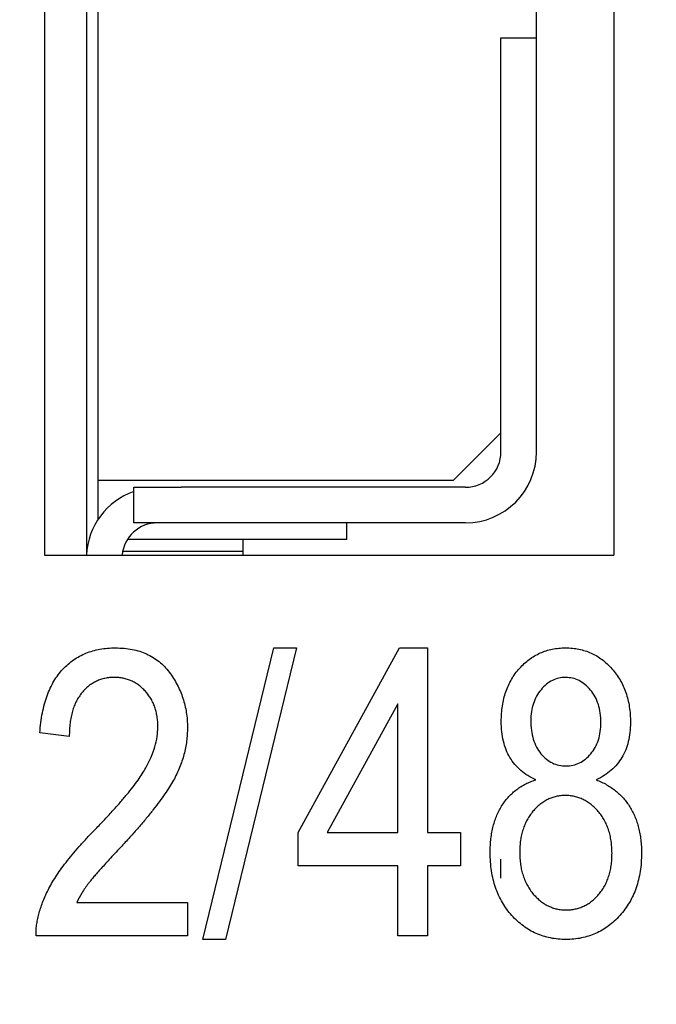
# Model space of a CAD drawing. Extents: x 909.4 to 931.4, y -8.5 to 8.5.
# Tile 18 of 31: x 921.934 to 922.04, y -0.752 to -0.589. Entities that reach past the tile are written whole.
import ezdxf

# ---------------------------------------------------------------- set-up
doc = ezdxf.new("R2010")
doc.units = 0
doc.header["$LTSCALE"] = 4
doc.header["$MEASUREMENT"] = 0
doc.layers.get('0').update_dxf_attribs({"linetype": 'CONTINUOUS'})
doc.layers.get('DEFPOINTS').update_dxf_attribs({"linetype": 'CONTINUOUS'})
doc.layers.add('DIMENSIONS', color=140, linetype='CONTINUOUS')
doc.styles.get("Standard").update_dxf_attribs({"font": 'romans.shx'})
doc.dimstyles.get("Standard").update_dxf_attribs({"dimtxt": 0.1875, "dimasz": 0.25, "dimexe": 0.0625, "dimexo": 0.0625, "dimgap": 0.0625, "dimtad": 0, "dimtih": 1, "dimtoh": 1, "dimzin": 0, "dimdsep": 46, "dimtxsty": 'Standard', "dimcen": 0, "dimadec": 0, "dimazin": 0, "dimtfac": 1, "dimtofl": 0, "dimtmove": 0, "dimatfit": 3, "dimfxl": 0, "dimtolj": 1, "dimtzin": 0, "dimarcsym": 0})

# ---------------------------------------------------------------- blocks, each defined once
blk = doc.blocks.new('*D3')
at = {"layer": 'DEFPOINTS', "color": 0}
for p in [(921.5245517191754, 0.6898491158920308), (920.5408081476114, -3.556271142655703), (923.7190929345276, -3.556271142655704)]:
    blk.add_point(p, dxfattribs=at)
at = {"layer": 'DIMENSIONS', "color": 0, "lineweight": -2}
for p, q in [((921.5870517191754, 0.6898491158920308), (923.7815929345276, 0.6898491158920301)), ((923.7190929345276, 0.4398491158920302), (923.7190929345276, -1.071603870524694)), ((923.7190929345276, -3.306271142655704), (923.7190929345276, -1.79481815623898)), ((920.6033081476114, -3.556271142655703), (923.7815929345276, -3.556271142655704))]:
    blk.add_line(p, q, dxfattribs=at)
at = {"layer": 'DIMENSIONS', "color": 0}
for points in [[(923.6774262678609, 0.4398491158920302), (923.7607596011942, 0.4398491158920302), (923.7190929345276, 0.6898491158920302)], [(923.6774262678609, -3.306271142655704), (923.7607596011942, -3.306271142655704), (923.7190929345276, -3.556271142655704)]]:
    blk.add_solid(points, dxfattribs=at)
at = {"layer": 'DIMENSIONS', "color": 0, "char_height": 0.1875, "attachment_point": 5}
for s, insert in [('\\A1;4.25', (923.7190929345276, -1.276961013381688)), ('\\A1;[107.9]', (923.7190929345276, -1.638568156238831))]:
    blk.add_mtext(s, dxfattribs=dict(at, insert=insert))

msp = doc.modelspace()

# ---------------------------------------------------------------- linework, layer by layer
for p, q in [((921.9384586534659, -0.09246959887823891), (921.9384586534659, -0.6778227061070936)), ((921.9454249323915, -0.09246959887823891), (921.9454249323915, -0.6778227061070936)), ((922.0331040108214, -0.09246959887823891), (922.0331040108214, -0.6778227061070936)), ((921.9473934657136, -0.6653899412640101), (921.9473934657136, -0.5512167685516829)), ((922.0202277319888, -0.5918408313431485), (922.0202277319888, -0.5576878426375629)), ((922.0143224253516, -0.5918408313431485), (922.0202277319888, -0.5918408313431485)), ((922.0143224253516, -0.6575158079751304), (922.0143224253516, -0.5918408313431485)), ((922.0202277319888, -0.6033853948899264), (922.0202277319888, -0.5918408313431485)), ((922.0202278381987, -0.6606654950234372), (922.0202277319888, -0.6033853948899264)), ((922.0064482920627, -0.6653899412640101), (922.0143224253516, -0.6575158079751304)), ((922.0143225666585, -0.6606655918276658), (922.0143225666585, -0.6575158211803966)), ((921.9473934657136, -0.6653899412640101), (922.0064482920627, -0.6653899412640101)), ((921.9473934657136, -0.6718531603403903), (921.9473934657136, -0.6653899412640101)), ((921.953298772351, -0.6724764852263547), (921.953298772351, -0.6665708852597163)), ((921.953298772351, -0.6665708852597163), (921.9611729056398, -0.6665708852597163)), ((922.0084168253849, -0.6665708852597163), (921.9611729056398, -0.6665708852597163)), ((921.9611729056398, -0.6724764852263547), (921.953298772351, -0.6724764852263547)), ((922.0084168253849, -0.6724764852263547), (921.9611729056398, -0.6724764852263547)), ((921.9887317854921, -0.675232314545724), (921.9887317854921, -0.6724764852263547)), ((921.9887317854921, -0.675232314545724), (921.9522403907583, -0.675232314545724)), ((921.97140892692, -0.675232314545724), (921.97140892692, -0.6778227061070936)), ((921.9514575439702, -0.6771635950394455), (921.97140892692, -0.6771635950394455)), ((921.9384586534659, -0.6778227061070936), (922.0331040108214, -0.6778227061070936)), ((921.9647495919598, -0.7417227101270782), (921.9765510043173, -0.6932515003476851)), ((921.9803186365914, -0.6932515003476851), (921.9685172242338, -0.7417227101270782)), ((921.9765510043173, -0.6932515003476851), (921.9803186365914, -0.6932515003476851)), ((921.9806254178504, -0.7239294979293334), (921.997469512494, -0.6932515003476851)), ((921.997469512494, -0.6932515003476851), (922.0020999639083, -0.6932515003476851)), ((922.0020999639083, -0.6932515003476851), (922.0020999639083, -0.7239294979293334)), ((921.9971914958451, -0.7025796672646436), (921.9854667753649, -0.7239294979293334)), ((921.9971914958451, -0.7239294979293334), (921.9971914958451, -0.7025796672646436)), ((921.942584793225, -0.7079769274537), (921.9376763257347, -0.7073632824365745)), ((921.9806254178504, -0.7294515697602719), (921.9806254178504, -0.7239294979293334)), ((921.9854667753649, -0.7239294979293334), (921.9971914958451, -0.7239294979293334)), ((922.0020999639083, -0.7239294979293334), (922.0076219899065, -0.7239294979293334)), ((922.0076219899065, -0.7239294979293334), (922.0076219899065, -0.7294515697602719)), ((921.9971914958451, -0.7294515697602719), (921.9806254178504, -0.7294515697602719)), ((921.9971914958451, -0.7411090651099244), (921.9971914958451, -0.7294515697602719)), ((922.0076219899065, -0.7294515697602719), (922.0020999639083, -0.7294515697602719)), ((922.0020999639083, -0.7294515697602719), (922.0020999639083, -0.7411090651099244)), ((922.0143222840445, -0.7315315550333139), (922.0143222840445, -0.7283817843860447)), ((921.9438119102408, -0.7355871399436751), (921.9622186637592, -0.7355871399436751)), ((921.9622186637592, -0.7355871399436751), (921.9622186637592, -0.7411090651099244)), ((921.9622186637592, -0.7411090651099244), (921.9370627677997, -0.7411090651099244)), ((922.0020999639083, -0.7411090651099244), (921.9971914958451, -0.7411090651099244)), ((921.9685172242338, -0.7417227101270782), (921.9647495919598, -0.7417227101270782))]:
    msp.add_line(p, q)
for centre, radius, start, end in [((922.0084168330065, -0.6606654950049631), 0.01181100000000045, 270.0000000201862, 359.9999999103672), ((922.0084168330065, -0.6606654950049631), 0.005905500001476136, 270.000000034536, 5.873797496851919e-09), ((921.9572358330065, -0.678381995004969), 0.01181100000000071, 109.4712206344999, 177.2855670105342), ((921.9572358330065, -0.678381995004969), 0.0059055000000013, 89.99999995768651, 174.5650175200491)]:
    msp.add_arc(centre, radius, start, end)
for points, knots in [([(921.9376763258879, -0.7073634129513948), (921.9377269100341, -0.7067938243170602), (921.9378250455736, -0.7056887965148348), (921.9380825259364, -0.7040890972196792), (921.9384398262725, -0.7026048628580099), (921.9388639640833, -0.7012212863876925), (921.9393975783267, -0.6999555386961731), (921.939994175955, -0.6987845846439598), (921.9407012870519, -0.6977338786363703), (921.9414898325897, -0.6967904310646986), (921.9423532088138, -0.6959534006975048), (921.9432865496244, -0.6952308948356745), (921.9442885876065, -0.6946218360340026), (921.9453478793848, -0.6941097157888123), (921.946486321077, -0.693727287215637), (921.9476834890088, -0.6934497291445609), (921.948949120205, -0.6932852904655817), (921.9498127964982, -0.6932629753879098), (921.9502542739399, -0.6932515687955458)], [0, 0, 0, 0, 0.08100969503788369, 0.1571624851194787, 0.2293186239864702, 0.2971995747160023, 0.361950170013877, 0.4237206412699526, 0.4831222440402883, 0.5409816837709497, 0.5976614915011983, 0.6531809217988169, 0.7078518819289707, 0.7635482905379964, 0.8195365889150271, 0.8776400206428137, 0.9374543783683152, 1, 1, 1, 1]), ([(921.9502542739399, -0.6932515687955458), (921.9507309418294, -0.6932655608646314), (921.9516590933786, -0.6932928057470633), (921.953010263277, -0.6934723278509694), (921.9542704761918, -0.6937889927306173), (921.9554453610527, -0.69422963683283), (921.956520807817, -0.6948097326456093), (921.9575143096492, -0.6955055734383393), (921.9584092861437, -0.6963383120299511), (921.9592057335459, -0.6972858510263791), (921.9599095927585, -0.6983088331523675), (921.9605237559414, -0.6993785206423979), (921.9610564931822, -0.7004771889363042), (921.9614728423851, -0.7016170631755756), (921.9618205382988, -0.702782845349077), (921.9620389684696, -0.7039922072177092), (921.9621927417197, -0.7052311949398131), (921.962209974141, -0.7060686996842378), (921.9622186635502, -0.7064910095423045)], [0, 0, 0, 0, 0.07132852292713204, 0.1388884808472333, 0.2034880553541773, 0.2653888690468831, 0.3261469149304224, 0.3858495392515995, 0.4464210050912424, 0.5085062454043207, 0.5707165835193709, 0.6319861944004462, 0.6929433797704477, 0.753164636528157, 0.8133972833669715, 0.8747321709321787, 0.9368339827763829, 1, 1, 1, 1]), ([(922.0143711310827, -0.7054652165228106), (922.0143799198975, -0.7050238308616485), (922.014397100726, -0.7041609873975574), (922.0145437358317, -0.7028972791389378), (922.0147845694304, -0.7016993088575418), (922.01510341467, -0.7005582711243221), (922.0155445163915, -0.6994915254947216), (922.0160588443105, -0.6984738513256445), (922.0166865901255, -0.697527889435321), (922.0173922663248, -0.6966450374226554), (922.0181754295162, -0.6958540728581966), (922.0190124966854, -0.6951588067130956), (922.0199007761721, -0.6945666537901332), (922.0208421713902, -0.6940892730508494), (922.0218280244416, -0.6937113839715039), (922.0228622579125, -0.6934390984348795), (922.0239471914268, -0.6932891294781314), (922.0246861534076, -0.6932641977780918), (922.0250604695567, -0.6932515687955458)], [0, 0, 0, 0, 0.07284555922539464, 0.1424022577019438, 0.2096481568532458, 0.274427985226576, 0.3376116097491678, 0.3998969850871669, 0.4623719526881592, 0.5246550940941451, 0.5862033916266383, 0.6457758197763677, 0.7040065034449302, 0.7620433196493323, 0.8196493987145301, 0.8779946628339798, 0.9381990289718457, 1, 1, 1, 1]), ([(922.0250604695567, -0.6932515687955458), (922.0254381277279, -0.6932631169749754), (922.0261842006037, -0.6932859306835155), (922.0272769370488, -0.6934516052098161), (922.0283212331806, -0.6937209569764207), (922.029317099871, -0.6940953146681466), (922.0302629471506, -0.6945883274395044), (922.0311526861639, -0.695195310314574), (922.0319973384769, -0.6959050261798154), (922.0327856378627, -0.6967128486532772), (922.0335011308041, -0.6976095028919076), (922.0341248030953, -0.698575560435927), (922.0346703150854, -0.6995935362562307), (922.0350991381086, -0.700685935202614), (922.0354358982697, -0.7018412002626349), (922.0356719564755, -0.7030607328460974), (922.0358195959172, -0.7043399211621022), (922.0358368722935, -0.7052123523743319), (922.0358456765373, -0.7056569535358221)], [0, 0, 0, 0, 0.06157928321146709, 0.1216513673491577, 0.1798002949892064, 0.2372016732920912, 0.2947802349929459, 0.3533248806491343, 0.4125155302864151, 0.4744335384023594, 0.5371080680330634, 0.5992690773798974, 0.6617504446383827, 0.7251424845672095, 0.7902906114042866, 0.857751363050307, 0.9275084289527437, 1, 1, 1, 1]), ([(921.9500721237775, -0.6981600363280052), (921.9498030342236, -0.6981656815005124), (921.9492777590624, -0.6981767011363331), (921.9485121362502, -0.6983136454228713), (921.9477785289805, -0.6984968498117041), (921.9470806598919, -0.6987809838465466), (921.9464236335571, -0.6991449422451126), (921.9457979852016, -0.6995830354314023), (921.945215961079, -0.7001035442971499), (921.9446658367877, -0.7006954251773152), (921.9441835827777, -0.7013703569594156), (921.943740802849, -0.7021007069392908), (921.943392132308, -0.7029174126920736), (921.9430956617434, -0.7037952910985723), (921.9428634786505, -0.7047445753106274), (921.9427082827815, -0.7057616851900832), (921.9425944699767, -0.706846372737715), (921.9425880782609, -0.70759317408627), (921.9425847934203, -0.7079769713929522)], [0, 0, 0, 0, 0.05804926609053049, 0.1133148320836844, 0.1675622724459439, 0.2211424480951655, 0.2755171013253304, 0.329522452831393, 0.3857580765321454, 0.4438934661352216, 0.5036774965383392, 0.5646453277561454, 0.6280046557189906, 0.695018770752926, 0.7646653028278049, 0.8387700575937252, 0.9171404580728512, 1, 1, 1, 1]), ([(921.9573101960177, -0.7063951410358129), (921.9573067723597, -0.7060975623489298), (921.9573000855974, -0.7055163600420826), (921.9571864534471, -0.7046675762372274), (921.9570243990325, -0.7038602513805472), (921.9568104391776, -0.7030885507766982), (921.9565070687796, -0.7023651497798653), (921.9561435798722, -0.7016850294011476), (921.9557178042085, -0.701045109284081), (921.9552319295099, -0.7004547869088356), (921.9546961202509, -0.6999222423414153), (921.9541314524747, -0.6994438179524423), (921.9535232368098, -0.6990566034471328), (921.9528964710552, -0.6987195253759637), (921.9522299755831, -0.6984752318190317), (921.9515377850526, -0.6982890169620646), (921.9508134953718, -0.698184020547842), (921.9503216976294, -0.6981681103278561), (921.9500721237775, -0.6981600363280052)], [0, 0, 0, 0, 0.07278041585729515, 0.1421477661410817, 0.209182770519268, 0.2742917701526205, 0.3377688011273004, 0.4007572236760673, 0.4628012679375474, 0.525595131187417, 0.5875404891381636, 0.647529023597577, 0.7063226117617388, 0.7636995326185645, 0.8213742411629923, 0.8796189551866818, 0.9389099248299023, 1, 1, 1, 1]), ([(922.025079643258, -0.6981600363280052), (922.0246927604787, -0.6981822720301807), (922.0239276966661, -0.6982262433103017), (922.0228319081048, -0.6986350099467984), (922.0218331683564, -0.699300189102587), (922.0209497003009, -0.7001993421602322), (922.0201950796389, -0.7012753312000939), (922.0196727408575, -0.702518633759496), (922.0193302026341, -0.7038810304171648), (922.0192968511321, -0.7048366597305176), (922.0192795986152, -0.7053310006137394)], [0, 0, 0, 0, 0.1130351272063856, 0.2235278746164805, 0.3378129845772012, 0.4623049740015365, 0.5908895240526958, 0.7204964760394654, 0.8554146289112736, 1, 1, 1, 1]), ([(922.0309372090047, -0.7056473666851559), (922.0309192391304, -0.7051214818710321), (922.0308845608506, -0.7041066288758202), (922.0305551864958, -0.7026610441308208), (922.03000306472, -0.7013644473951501), (922.0292343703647, -0.7002529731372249), (922.0283387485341, -0.6993289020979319), (922.0273296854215, -0.6986574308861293), (922.0262330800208, -0.6982354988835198), (922.025466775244, -0.6981853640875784), (922.025079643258, -0.6981600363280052)], [0, 0, 0, 0, 0.1493796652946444, 0.2882730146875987, 0.4189426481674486, 0.5477533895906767, 0.6704965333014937, 0.7826636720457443, 0.8902031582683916, 1, 1, 1, 1]), ([(921.9467454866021, -0.723574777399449), (921.9472686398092, -0.7230336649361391), (921.9482759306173, -0.7219917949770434), (921.9496935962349, -0.720453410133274), (921.9509816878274, -0.7190235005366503), (921.9521144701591, -0.7176762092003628), (921.9531120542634, -0.7164298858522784), (921.9539844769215, -0.7152863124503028), (921.9546900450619, -0.7142195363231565), (921.955451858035, -0.7129643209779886), (921.9561781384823, -0.7114700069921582), (921.9568202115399, -0.7097281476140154), (921.9572350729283, -0.7080442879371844), (921.9572856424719, -0.7069341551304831), (921.9573101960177, -0.7063951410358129)], [0, 0, 0, 0, 0.1093800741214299, 0.2106028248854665, 0.3040152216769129, 0.3890488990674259, 0.4663664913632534, 0.5360298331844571, 0.5979862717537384, 0.6521467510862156, 0.7493520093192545, 0.8388265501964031, 0.9217438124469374, 1, 1, 1, 1]), ([(921.9622186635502, -0.7064910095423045), (921.9622104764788, -0.7068714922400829), (921.9621942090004, -0.7076275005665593), (921.9620883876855, -0.7087555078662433), (921.961901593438, -0.7098683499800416), (921.9616590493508, -0.7109767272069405), (921.9613148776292, -0.712063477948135), (921.9609252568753, -0.7131458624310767), (921.9604526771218, -0.7142116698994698), (921.9598947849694, -0.7152817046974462), (921.9592415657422, -0.7163938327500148), (921.9584587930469, -0.7175683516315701), (921.9575609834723, -0.7188366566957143), (921.9565116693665, -0.7201761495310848), (921.9553616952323, -0.7216253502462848), (921.9540602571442, -0.723147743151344), (921.9526327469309, -0.7247567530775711), (921.9516270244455, -0.7258485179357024), (921.9511075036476, -0.7264124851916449)], [0, 0, 0, 0, 0.04878347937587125, 0.09693138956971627, 0.1450915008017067, 0.1933977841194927, 0.2422569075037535, 0.2911229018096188, 0.3408352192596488, 0.3915951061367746, 0.4457719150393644, 0.5061126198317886, 0.5725064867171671, 0.6449505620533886, 0.7242299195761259, 0.8096884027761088, 0.901691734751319, 1, 1, 1, 1]), ([(922.0201136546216, -0.7151862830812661), (922.0196620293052, -0.7149593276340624), (922.0187809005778, -0.7145165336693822), (922.0176064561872, -0.713649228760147), (922.0166049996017, -0.7126420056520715), (922.0157800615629, -0.711487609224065), (922.01514180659, -0.710184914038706), (922.0146980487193, -0.7087384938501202), (922.0144095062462, -0.7071511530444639), (922.0143842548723, -0.7060417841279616), (922.0143711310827, -0.7054652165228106)], [0, 0, 0, 0, 0.1260378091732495, 0.2459019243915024, 0.3627067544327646, 0.4794052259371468, 0.5986034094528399, 0.7232798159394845, 0.8561813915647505, 1, 1, 1, 1]), ([(922.0192795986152, -0.7053310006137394), (922.0192980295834, -0.7058790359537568), (922.0193332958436, -0.7069276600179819), (922.0196498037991, -0.7084185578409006), (922.0201888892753, -0.7097319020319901), (922.0209268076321, -0.710855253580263), (922.0218295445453, -0.7117467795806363), (922.0228363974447, -0.7124161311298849), (922.0239577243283, -0.7128184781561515), (922.0247409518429, -0.7128629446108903), (922.0251371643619, -0.7128854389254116)], [0, 0, 0, 0, 0.1539757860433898, 0.2946209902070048, 0.4259529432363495, 0.5510630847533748, 0.6698838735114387, 0.7802966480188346, 0.8888583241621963, 1, 1, 1, 1]), ([(922.0251371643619, -0.7128854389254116), (922.0255273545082, -0.7128634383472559), (922.0262988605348, -0.7128199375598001), (922.0273961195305, -0.7124101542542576), (922.028401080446, -0.7117693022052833), (922.0292833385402, -0.7108825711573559), (922.030021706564, -0.7097984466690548), (922.0305627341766, -0.7085439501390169), (922.0308824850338, -0.7071395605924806), (922.0309185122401, -0.7061571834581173), (922.0309372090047, -0.7056473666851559)], [0, 0, 0, 0, 0.1130086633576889, 0.2234471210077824, 0.3357630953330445, 0.4572409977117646, 0.5842199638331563, 0.7148113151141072, 0.8519978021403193, 1, 1, 1, 1]), ([(922.0358456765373, -0.7056569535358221), (922.0358316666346, -0.7062110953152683), (922.035804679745, -0.7072785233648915), (922.0355263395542, -0.7088114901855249), (922.0350930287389, -0.7102169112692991), (922.0344621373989, -0.7114868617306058), (922.0336556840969, -0.712627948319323), (922.0326652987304, -0.713628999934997), (922.031500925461, -0.7145123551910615), (922.0306162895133, -0.7149571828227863), (922.0301606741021, -0.7151862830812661)], [0, 0, 0, 0, 0.140786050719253, 0.2711922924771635, 0.3948205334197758, 0.5136684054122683, 0.630249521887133, 0.748635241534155, 0.8705392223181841, 1, 1, 1, 1]), ([(922.012530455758, -0.7272273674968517), (922.0125350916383, -0.7268404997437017), (922.0125441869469, -0.7260814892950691), (922.0126417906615, -0.7249669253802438), (922.0128044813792, -0.7239042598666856), (922.0130241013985, -0.7228951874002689), (922.0133011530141, -0.7219387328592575), (922.0136470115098, -0.7210342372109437), (922.0140586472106, -0.7201817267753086), (922.0145319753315, -0.7193813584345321), (922.0150555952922, -0.7186357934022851), (922.015632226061, -0.7179515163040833), (922.0162603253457, -0.7173347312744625), (922.0169341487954, -0.7167773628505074), (922.0176547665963, -0.7162727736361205), (922.0184320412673, -0.7158463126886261), (922.0192527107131, -0.715476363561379), (922.019824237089, -0.7152837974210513), (922.0201136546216, -0.7151862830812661)], [0, 0, 0, 0, 0.07567792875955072, 0.1484753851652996, 0.218686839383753, 0.2858941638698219, 0.3503945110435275, 0.4133303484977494, 0.4751316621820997, 0.5353957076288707, 0.5950697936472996, 0.6531907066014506, 0.710225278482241, 0.7670641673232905, 0.8241261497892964, 0.882061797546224, 0.9402768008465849, 0.9999999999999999, 0.9999999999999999, 0.9999999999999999, 0.9999999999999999]), ([(922.0301606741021, -0.7151862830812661), (922.0304568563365, -0.715306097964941), (922.0310433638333, -0.7155433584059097), (922.0318739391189, -0.7159786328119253), (922.0326574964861, -0.7164555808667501), (922.0333767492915, -0.7169985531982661), (922.0340532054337, -0.7175843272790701), (922.0346779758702, -0.7182269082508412), (922.0352434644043, -0.718928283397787), (922.0357505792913, -0.7196818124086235), (922.0362185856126, -0.7204764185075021), (922.0366034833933, -0.7213321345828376), (922.0369457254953, -0.7222260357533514), (922.037210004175, -0.7231707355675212), (922.0374218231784, -0.7241601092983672), (922.037571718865, -0.7251946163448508), (922.0376737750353, -0.7262762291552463), (922.0376820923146, -0.7270130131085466), (922.0376863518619, -0.727390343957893)], [0, 0, 0, 0, 0.06240742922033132, 0.1235807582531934, 0.1830305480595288, 0.2414878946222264, 0.2994762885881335, 0.3577766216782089, 0.4163972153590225, 0.4752932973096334, 0.5351745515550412, 0.5963733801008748, 0.6584329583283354, 0.722087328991, 0.7878662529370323, 0.8560530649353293, 0.9262801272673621, 1, 1, 1, 1]), ([(922.0250125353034, -0.7177939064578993), (922.0247532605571, -0.7178005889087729), (922.0242411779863, -0.7178137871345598), (922.0234897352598, -0.7179391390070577), (922.0227751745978, -0.7181605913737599), (922.0220768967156, -0.7184274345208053), (922.0214245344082, -0.7188168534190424), (922.0207864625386, -0.7192612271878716), (922.0201939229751, -0.7198076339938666), (922.0196288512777, -0.7204169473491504), (922.0191151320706, -0.7210943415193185), (922.0186607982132, -0.721823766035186), (922.0182867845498, -0.7226068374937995), (922.0179824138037, -0.723436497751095), (922.0177284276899, -0.7243091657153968), (922.0175576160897, -0.7252339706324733), (922.0174649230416, -0.7262060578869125), (922.0174477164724, -0.7268692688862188), (922.0174389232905, -0.7272081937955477)], [0, 0, 0, 0, 0.0577170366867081, 0.1139944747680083, 0.1689375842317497, 0.2241794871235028, 0.2799688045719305, 0.3376331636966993, 0.3970921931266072, 0.4590418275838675, 0.522525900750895, 0.5861215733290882, 0.6501023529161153, 0.7154073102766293, 0.7827625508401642, 0.8522752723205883, 0.9245072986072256, 1, 1, 1, 1]), ([(922.0327778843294, -0.7273999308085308), (922.0327698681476, -0.727048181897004), (922.0327541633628, -0.7263590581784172), (922.0326505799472, -0.7253517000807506), (922.0324676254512, -0.7243998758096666), (922.0322173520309, -0.723502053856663), (922.0319020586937, -0.7226526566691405), (922.0315094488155, -0.7218544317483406), (922.0310373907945, -0.7211137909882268), (922.0304976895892, -0.7204357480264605), (922.0299210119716, -0.719816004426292), (922.0293055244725, -0.7192743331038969), (922.0286571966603, -0.7188218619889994), (922.0279855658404, -0.7184420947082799), (922.0272811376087, -0.7181574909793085), (922.0265539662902, -0.7179400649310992), (922.025793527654, -0.7178135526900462), (922.0252750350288, -0.7178005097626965), (922.0250125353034, -0.7177939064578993)], [0, 0, 0, 0, 0.07661644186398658, 0.1501019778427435, 0.2202688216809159, 0.2874839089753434, 0.3529017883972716, 0.4173384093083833, 0.4808663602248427, 0.5438081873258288, 0.6058545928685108, 0.6650477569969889, 0.722013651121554, 0.7777891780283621, 0.8327244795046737, 0.8871280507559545, 0.9428557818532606, 0.9999999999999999, 0.9999999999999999, 0.9999999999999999, 0.9999999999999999]), ([(921.9370627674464, -0.7411091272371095), (921.9370616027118, -0.7408214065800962), (921.9370592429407, -0.7402384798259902), (921.9371376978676, -0.7393497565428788), (921.9372988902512, -0.7384395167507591), (921.9375047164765, -0.7374956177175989), (921.9377965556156, -0.7365304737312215), (921.9381538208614, -0.735539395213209), (921.938575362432, -0.734524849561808), (921.9390689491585, -0.7334808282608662), (921.939645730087, -0.7323973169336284), (921.9403417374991, -0.7312788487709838), (921.9411416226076, -0.7301053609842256), (921.9420464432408, -0.7288840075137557), (921.9430738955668, -0.7276263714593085), (921.9441934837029, -0.7263137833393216), (921.9454211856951, -0.7249489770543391), (921.9462953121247, -0.7240419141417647), (921.9467454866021, -0.723574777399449)], [0, 0, 0, 0, 0.04201179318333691, 0.08511657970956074, 0.1300841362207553, 0.1769659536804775, 0.2261453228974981, 0.2772304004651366, 0.3308011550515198, 0.3865502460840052, 0.4458574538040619, 0.5099817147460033, 0.5788566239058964, 0.6532605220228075, 0.731917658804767, 0.8160112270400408, 0.905245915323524, 1, 1, 1, 1]), ([(921.9511075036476, -0.7264124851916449), (921.9507776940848, -0.7267633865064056), (921.9501474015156, -0.7274339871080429), (921.9492548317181, -0.7284043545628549), (921.9484538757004, -0.7292870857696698), (921.9477270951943, -0.7300697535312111), (921.9471104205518, -0.7307786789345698), (921.9465757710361, -0.7313951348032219), (921.9461389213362, -0.7319267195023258), (921.945484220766, -0.7327624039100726), (921.9446584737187, -0.7339398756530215), (921.9440879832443, -0.7350499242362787), (921.9438119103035, -0.7355871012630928)], [0, 0, 0, 0, 0.1227496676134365, 0.2345844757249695, 0.336061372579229, 0.4265798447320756, 0.5068085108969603, 0.5755457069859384, 0.6345771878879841, 0.6821573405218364, 0.846188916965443, 1, 1, 1, 1]), ([(922.0251371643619, -0.741722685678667), (922.0246956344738, -0.7417084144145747), (922.0238279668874, -0.7416803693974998), (922.0225532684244, -0.7415000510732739), (922.0213412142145, -0.7411777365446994), (922.0201774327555, -0.740746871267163), (922.0190734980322, -0.7401803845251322), (922.0180338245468, -0.7394783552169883), (922.0170362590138, -0.7386724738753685), (922.0161179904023, -0.7377342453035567), (922.015269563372, -0.7367047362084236), (922.0145461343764, -0.7355758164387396), (922.0139125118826, -0.7343806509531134), (922.0134074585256, -0.7330998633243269), (922.0130126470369, -0.7317421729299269), (922.0127398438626, -0.7303038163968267), (922.0125613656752, -0.7287913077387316), (922.0125408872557, -0.7277551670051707), (922.012530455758, -0.7272273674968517)], [0, 0, 0, 0, 0.06156080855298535, 0.1209755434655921, 0.1790044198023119, 0.2361022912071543, 0.2936865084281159, 0.3515149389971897, 0.4107288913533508, 0.4721605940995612, 0.5342271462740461, 0.5963847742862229, 0.6587591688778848, 0.722544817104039, 0.7879649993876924, 0.8555931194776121, 0.9264406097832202, 1, 1, 1, 1]), ([(922.0174389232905, -0.7272081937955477), (922.0174466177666, -0.7275600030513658), (922.0174616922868, -0.728249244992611), (922.017569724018, -0.7292551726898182), (922.0177364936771, -0.7302094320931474), (922.01799079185, -0.7311058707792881), (922.0183045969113, -0.7319556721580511), (922.0186983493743, -0.7327515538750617), (922.0191635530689, -0.7334941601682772), (922.0196832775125, -0.7341842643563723), (922.0202705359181, -0.7347887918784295), (922.020876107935, -0.7353358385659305), (922.0215143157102, -0.7357954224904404), (922.0221881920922, -0.7361661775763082), (922.0228874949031, -0.7364511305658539), (922.0236120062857, -0.7366666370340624), (922.0243656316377, -0.7367948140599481), (922.0248778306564, -0.7368076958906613), (922.0251371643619, -0.7368142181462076)], [0, 0, 0, 0, 0.07687235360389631, 0.1506033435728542, 0.2208762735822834, 0.2883158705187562, 0.3539522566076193, 0.4186041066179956, 0.4819720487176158, 0.5452475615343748, 0.6069938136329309, 0.6658609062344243, 0.7234209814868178, 0.7784334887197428, 0.8335522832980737, 0.88813757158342, 0.9433624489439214, 1, 1, 1, 1]), ([(922.0376863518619, -0.727390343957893), (922.0376744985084, -0.7279051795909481), (922.0376512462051, -0.7289151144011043), (922.0374926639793, -0.7303955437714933), (922.0371986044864, -0.7318012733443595), (922.0368118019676, -0.7331394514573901), (922.036298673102, -0.7343988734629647), (922.0356844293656, -0.7355918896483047), (922.0349419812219, -0.7367024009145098), (922.0341004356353, -0.7377355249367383), (922.0331805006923, -0.7386686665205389), (922.0321922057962, -0.7394819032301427), (922.0311541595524, -0.7401769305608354), (922.0300568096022, -0.7407496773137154), (922.0288972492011, -0.7411755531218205), (922.0276925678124, -0.7415004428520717), (922.0264303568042, -0.7416797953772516), (922.0255722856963, -0.7417082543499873), (922.0251371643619, -0.741722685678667)], [0, 0, 0, 0, 0.07248437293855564, 0.1421900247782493, 0.2092479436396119, 0.2744479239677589, 0.3380258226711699, 0.400406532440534, 0.4630462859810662, 0.5257231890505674, 0.5877589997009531, 0.6472072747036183, 0.7056043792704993, 0.7633549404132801, 0.8210143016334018, 0.879178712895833, 0.9387324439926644, 1, 1, 1, 1]), ([(922.0251371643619, -0.7368142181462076), (922.0253998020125, -0.7368082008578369), (922.0259154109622, -0.7367963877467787), (922.0266729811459, -0.7366623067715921), (922.0274007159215, -0.736465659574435), (922.0280974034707, -0.7361827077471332), (922.0287652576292, -0.7358267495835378), (922.0293976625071, -0.7353839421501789), (922.029997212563, -0.7348560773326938), (922.0305693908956, -0.7342618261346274), (922.0310799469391, -0.7335872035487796), (922.0315518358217, -0.7328725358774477), (922.0319156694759, -0.7320844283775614), (922.032242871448, -0.7312595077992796), (922.0324724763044, -0.7303691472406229), (922.0326645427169, -0.7294300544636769), (922.0327504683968, -0.7284304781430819), (922.0327686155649, -0.7277483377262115), (922.0327778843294, -0.7273999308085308)], [0, 0, 0, 0, 0.05806926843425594, 0.1140013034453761, 0.1697720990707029, 0.2246749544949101, 0.2800541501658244, 0.3369572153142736, 0.3951125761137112, 0.4566494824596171, 0.5191823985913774, 0.5821657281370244, 0.6457538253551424, 0.7109080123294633, 0.7783413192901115, 0.8489495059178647, 0.9228501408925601, 1, 1, 1, 1])]:
    msp.add_open_spline(points, degree=3, knots=knots)

# ---------------------------------------------------------------- dimensions: what is measured, and where the dimension line sits
at = {"layer": 'DIMENSIONS'}
dim = msp.add_linear_dim(base=(923.7190929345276, -3.556271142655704), p1=(921.5245517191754, 0.6898491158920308), p2=(920.5408081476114, -3.556271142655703), angle=90, dimstyle='Standard', override={"dimpost": '\\X'}, dxfattribs=at)
dim.commit()
dim.dimension.update_dxf_attribs({"geometry": '*D3', "text_midpoint": (923.7190929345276, -1.433211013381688)})

doc.saveas('drawing.dxf')
